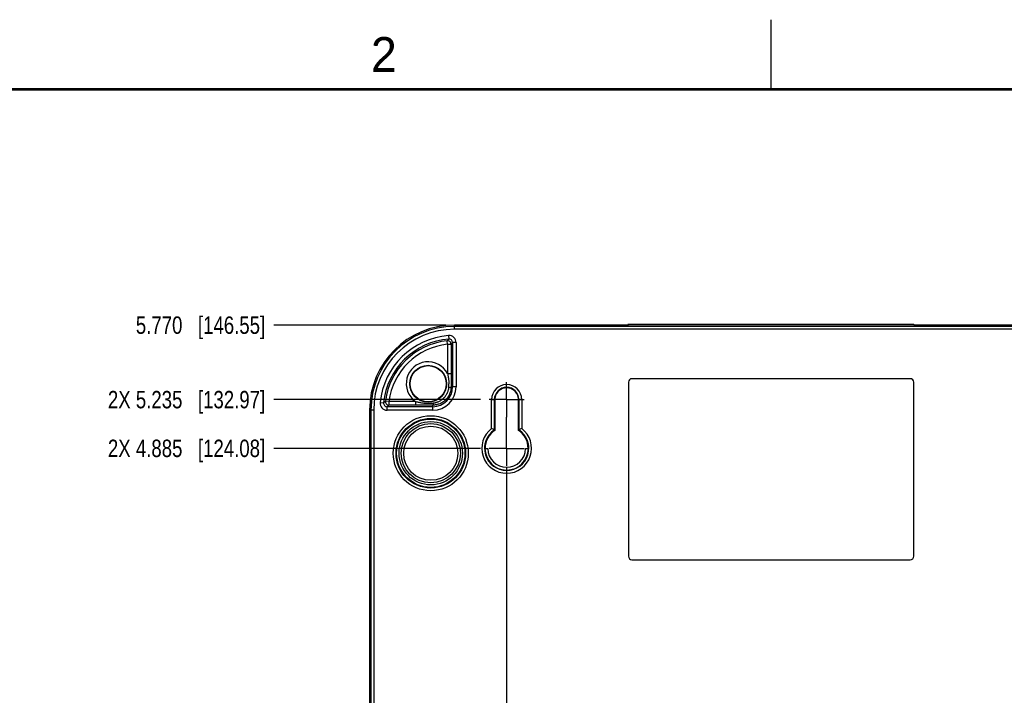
# Model space of a CAD drawing. Header units: inches. Extents: x 0 to 22, y 0 to 17.
# Tile 11 of 12: x 11.1 to 18.2, y 12.1 to 17. Entities that reach past the tile are written whole.
import ezdxf

# ---------------------------------------------------------------- set-up
doc = ezdxf.new("R2010")
doc.units = ezdxf.units.IN
doc.header["$LTSCALE"] = 1.21
doc.header["$MEASUREMENT"] = 0
doc.linetypes.add('CENTER', pattern=[0.6, 0.375, -0.075, 0.075, -0.075])
doc.layers.get('0').update_dxf_attribs({"linetype": 'CONTINUOUS'})
doc.layers.add('02___PRT_ALL_AXES', color=7, linetype='CONTINUOUS')
doc.layers.add('DIMENSIONS', color=7, linetype='CONTINUOUS')
doc.styles.get("Standard").update_dxf_attribs({"font": 'txt', "width": 0.8})
doc.styles.add('TEXTSTYLE_2', font='txt')
doc.dimstyles.new('DIMSTYLE_2', dxfattribs={"dimtxt": 0.125, "dimasz": 0.18, "dimexe": 0.18, "dimexo": 0.0625, "dimgap": 0.09, "dimtad": 0, "dimtih": 1, "dimtoh": 1, "dimdec": 3, "dimzin": 4, "dimdsep": 46, "dimtxsty": 'STANDARD', "dimblk": '_FILLED', "dimblk1": '_FILLED', "dimblk2": '_FILLED', "dimcen": 0.09, "dimadec": 0, "dimazin": 0, "dimtp": 0.01, "dimtm": 0.01, "dimtfac": 1, "dimtdec": 3, "dimtofl": 0, "dimtmove": 0, "dimatfit": 3, "dimldrblk": '_FILLED', "dimfxl": 1, "dimtolj": 1, "dimtzin": 4, "dimarcsym": 0})

# ---------------------------------------------------------------- blocks, each defined once
blk = doc.blocks.new('*D2')
at = {"layer": 'DIMENSIONS', "color": 2, "linetype": 'CONTINUOUS'}
blk.add_line((14.1625, 14.8064), (12.9276, 14.8064), dxfattribs=at)
at = {"layer": 'DIMENSIONS', "color": 2, "linetype": 'CONTINUOUS', "insert": (12.8651, 14.8689), "char_height": 0.125, "width": 1.425, "attachment_point": 3, "line_spacing_factor": 0.9}
blk.add_mtext('5.770{\\Ftxt.shx;\\W1.000000;\\H0.125000; }[146.55]', dxfattribs=at)
blk = doc.blocks.new('_FILLED')
at = {"color": 0, "linetype": 'BYBLOCK'}
blk.add_solid([(0, 0), (-1, 0.174), (-1, -0.174)], dxfattribs=at)
blk = doc.blocks.new('*D14')
at = {"layer": 'DIMENSIONS', "color": 2, "linetype": 'CONTINUOUS'}
blk.add_line((14.4124, 13.9216), (12.9276, 13.9216), dxfattribs=at)
at = {"layer": 'DIMENSIONS', "color": 2, "linetype": 'CONTINUOUS', "insert": (12.8651, 13.9841), "char_height": 0.125, "width": 1.725, "attachment_point": 3, "line_spacing_factor": 0.9}
blk.add_mtext('2X 4.885{\\Ftxt.shx;\\W1.000000;\\H0.125000; }[124.08]', dxfattribs=at)
blk = doc.blocks.new('*D15')
at = {"layer": 'DIMENSIONS', "color": 2, "linetype": 'CONTINUOUS'}
blk.add_line((14.4124, 14.2716), (12.9276, 14.2716), dxfattribs=at)
at = {"layer": 'DIMENSIONS', "color": 2, "linetype": 'CONTINUOUS', "insert": (12.8651, 14.3341), "char_height": 0.125, "width": 1.725, "attachment_point": 3, "line_spacing_factor": 0.9}
blk.add_mtext('2X 5.235{\\Ftxt.shx;\\W1.000000;\\H0.125000; }[132.97]', dxfattribs=at)
blk = doc.blocks.new('*D32')
at = {"layer": 'DIMENSIONS', "color": 2, "linetype": 'CONTINUOUS'}
blk.add_line((14.6, 13.7856), (14.6, 8.3492), dxfattribs=at)
at = {"layer": 'DIMENSIONS', "color": 2, "linetype": 'CONTINUOUS', "insert": (14.5375, 8.2867), "char_height": 0.125, "width": 1.225, "attachment_point": 3, "rotation": 90, "line_spacing_factor": 0.9}
blk.add_mtext('.985{\\Ftxt.shx;\\W1.000000;\\H0.125000; }[25.02]', dxfattribs=at)
blk = doc.blocks.new('*D33')
at = {"layer": 'DIMENSIONS', "color": 2, "linetype": 'CONTINUOUS'}
blk.add_line((18.4, 13.8027), (18.4, 8.3492), dxfattribs=at)
at = {"layer": 'DIMENSIONS', "color": 2, "linetype": 'CONTINUOUS', "insert": (18.3375, 8.2867), "char_height": 0.125, "width": 1.425, "attachment_point": 3, "rotation": 90, "line_spacing_factor": 0.9}
blk.add_mtext('4.785{\\Ftxt.shx;\\W1.000000;\\H0.125000; }[121.54]', dxfattribs=at)

msp = doc.modelspace()

# ---------------------------------------------------------------- linework, layer by layer
at = {"color": 2, "linetype": 'CONTINUOUS'}
msp.add_line((16.5, 16.5), (16.5, 17), dxfattribs=at)
at = {"color": 7, "linetype": 'CONTINUOUS'}
for p, q in [((14.225, 14.7769), (14.225, 14.8064)), ((15.471, 14.8064), (14.225, 14.8064)), ((18.775, 14.7967), (14.225, 14.7967)), ((15.2976, 14.7996), (15.2973, 14.7993)), ((15.2976, 14.7996), (15.4227, 14.7996)), ((15.359, 14.8024), (15.359, 14.7996)), ((15.359, 14.8024), (15.4688, 14.8024)), ((17.641, 14.7992), (15.359, 14.7992)), ((15.4231, 14.7992), (15.4227, 14.7996)), ((15.4742, 14.8125), (15.4671, 14.7992)), ((15.4742, 14.8125), (17.5258, 14.8125)), ((17.5258, 14.8125), (17.5329, 14.7992)), ((18.775, 14.8064), (17.529, 14.8064)), ((17.5312, 14.8024), (17.641, 14.8024)), ((17.5773, 14.7996), (17.5769, 14.7992)), ((17.5773, 14.7996), (17.7024, 14.7996)), ((17.641, 14.8024), (17.641, 14.7996)), ((17.7027, 14.7993), (17.7024, 14.7996)), ((14.1829, 14.7317), (14.1848, 14.7068)), ((18.775, 14.7769), (14.225, 14.7769)), ((14.1754, 14.6694), (14.1728, 14.6943)), ((14.1754, 14.6694), (14.1754, 14.4587)), ((14.1754, 14.6694), (14.2004, 14.6694)), ((14.2004, 14.6694), (14.2004, 14.4587)), ((14.2118, 14.6819), (14.2118, 14.3626)), ((14.2368, 14.6819), (14.2118, 14.6819)), ((14.2368, 14.6819), (14.2368, 14.3626)), ((14.1754, 14.4587), (14.2004, 14.4587)), ((14.2004, 14.4587), (14.2004, 14.3854)), ((14.2004, 14.3854), (14.2004, 14.3626)), ((14.2368, 14.3626), (14.2004, 14.3626)), ((15.475, 14.3966), (15.475, 13.1466)), ((17.5, 14.4216), (15.5, 14.4216)), ((17.525, 13.1466), (17.525, 14.3966)), ((14.5163, 14.0517), (14.5163, 14.2933)), ((14.6837, 14.2933), (14.6837, 14.0517)), ((13.691, 14.2508), (13.7158, 14.2483)), ((13.7534, 14.2571), (13.7286, 14.2603)), ((13.7407, 14.1958), (13.7407, 14.2208)), ((14.07, 14.2208), (13.7407, 14.2208)), ((13.7534, 14.2571), (13.7534, 14.2321)), ((13.9447, 14.2571), (13.7534, 14.2571)), ((13.9447, 14.2321), (13.7534, 14.2321)), ((13.9447, 14.2571), (13.9447, 14.2321)), ((14.0362, 14.2323), (13.9447, 14.2321)), ((14.07, 14.1958), (14.07, 14.2323)), ((14.4921, 14.0643), (14.4921, 14.2716)), ((14.4921, 14.2716), (14.5135, 14.2716)), ((14.5121, 14.054), (14.5121, 14.2716)), ((14.5135, 14.2716), (14.5135, 14.0532)), ((14.5167, 14.0515), (14.5167, 14.2869)), ((14.6833, 14.2869), (14.6833, 14.0515)), ((14.6865, 14.0532), (14.6865, 14.2716)), ((14.7079, 14.2716), (14.6865, 14.2716)), ((14.6879, 14.2716), (14.6879, 14.054)), ((14.7079, 14.2716), (14.7079, 14.0643)), ((13.6151, 14.1966), (13.6151, 9.6466)), ((13.6447, 14.1966), (13.6151, 14.1966)), ((13.6248, 14.1966), (13.6248, 9.6466)), ((13.6447, 14.1966), (13.6447, 9.6466)), ((14.07, 14.1958), (13.7407, 14.1958)), ((14.5163, 14.0517), (14.5163, 14.0517)), ((14.5163, 14.0517), (14.5167, 14.0515)), ((14.6837, 14.0517), (14.6833, 14.0515)), ((14.6837, 14.0517), (14.6837, 14.0517)), ((14.444, 13.9201), (14.4459, 13.9199)), ((14.4459, 13.9199), (14.464, 13.9197)), ((14.736, 13.9197), (14.7541, 13.9199)), ((14.7541, 13.9199), (14.756, 13.9201)), ((15.5, 13.1216), (17.5, 13.1216))]:
    msp.add_line(p, q, dxfattribs=at)
at = {"color": 7, "linetype": 'CONTINUOUS', "const_width": 0.02}
msp.add_lwpolyline([(21.5, 16.5), (0.5, 16.5)], dxfattribs=at)
at = {"color": 7, "linetype": 'CONTINUOUS'}
for centre, radius in [((14.036, 14.3854), 0.1325), ((14.036, 14.3854), 0.13), ((14.055, 13.8866), 0.2695), ((14.055, 13.8866), 0.25), ((14.055, 13.8866), 0.2454), ((14.055, 13.8866), 0.2277), ((14.055, 13.8866), 0.2123), ((14.055, 13.8866), 0.1946)]:
    msp.add_circle(centre, radius, dxfattribs=at)
for centre, radius, start, end in [((14.225, 14.1966), 0.6099, 90, 180), ((14.225, 14.1966), 0.6002, 90, 180), ((15.3581, 34.8039), 20.0047, 269.82656, 270.00261), ((17.6421, 34.698), 19.8989, 269.99694, 270.17393), ((14.225, 14.1966), 0.5803, 90, 180), ((14.225, 14.1966), 0.5368, 94.50154, 174.19848), ((14.1868, 14.6819), 0.05, 359.99545, 94.50521), ((14.225, 14.1966), 0.5118, 94.50157, 174.19829), ((14.225, 14.1966), 0.5004, 95.98439, 172.68095), ((14.225, 14.1966), 0.4754, 95.98439, 172.68095), ((15.1895, 13.7306), 1.4008, 135.82443, 136.53358), ((14.1754, 14.6694), 0.025, 0.02392, 95.96047), ((14.1868, 14.6819), 0.025, 359.95496, 94.53529), ((15.0953, 13.864), 1.204, 137.20814, 138.01007), ((14.036, 14.3854), 0.1575, 27.73806, 234.53327), ((14.07, 14.3626), 0.1668, 270, 360), ((14.07, 14.3626), 0.1418, 270, 360), ((13.8984, 14.3855), 0.286, 355.13576, 359.97821), ((14.6, 14.2716), 0.1079, 0, 180), ((15.5, 14.3966), 0.025, 90, 180), ((17.5, 14.3966), 0.025, 0, 90), ((14.6, 14.2716), 0.0879, 0, 180), ((14.6, 14.2716), 0.0865, 160.30519, 180), ((14.6, 14.2716), 0.0847, 10.41849, 169.58151), ((14.6886, 14.2712), 0.1726, 170.14094, 174.77758), ((14.5114, 14.2712), 0.1726, 5.22242, 9.85906), ((14.6, 14.2716), 0.0865, 0, 19.69481), ((13.7407, 14.2458), 0.05, 174.19373, 270.00426), ((13.7407, 14.2458), 0.025, 174.16015, 270.03213), ((14.6885, 13.2238), 1.4127, 132.79939, 133.51197), ((13.7535, 14.2571), 0.025, 172.70562, 269.97533), ((14.6175, 13.2502), 1.308, 131.3464, 132.09422), ((14.034, 1.4862), 12.7462, 89.83829, 89.99026), ((14.6, 13.9216), 0.1789, 127.09926, 52.90074), ((14.6, 13.9216), 0.1589, 123.59179, 56.40821), ((14.6, 13.9216), 0.1575, 123.31866, 172.83296), ((14.6, 13.9216), 0.1547, 122.75959, 180.59583), ((14.6, 13.9216), 0.1543, 122.6743, 180.60359), ((14.1681, 13.4121), 0.7282, 61.81336, 63.58412), ((14.196, 13.4645), 0.6689, 61.65956, 61.79597), ((14.6, 13.9216), 0.1543, 359.39641, 57.3257), ((14.6, 13.9216), 0.1547, 359.4042, 57.24041), ((15.004, 13.4645), 0.6689, 118.20403, 118.34044), ((14.6, 13.9216), 0.1575, 7.16704, 56.68134), ((15.0319, 13.4121), 0.7282, 116.41588, 118.18664), ((14.7545, 14.2336), 0.4413, 225.06222, 225.27342), ((14.6, 13.9216), 0.156, 180.54703, 359.45297), ((14.6, 13.9216), 0.136, 180.77191, 359.22809), ((14.4449, 14.2342), 0.4421, 314.72678, 314.93758), ((15.5, 13.1466), 0.025, 180, 270), ((17.5, 13.1466), 0.025, 270, 360)]:
    msp.add_arc(centre, radius, start, end, dxfattribs=at)
for points, knots in [([(15.1761, 14.8008), (15.1761, 14.8008), (15.1761, 14.8008), (15.1761, 14.8008), (15.1761, 14.8008), (15.1761, 14.8008), (15.1761, 14.8008), (15.1762, 14.8008), (15.1762, 14.8008), (15.1763, 14.8009), (15.1764, 14.8009), (15.1765, 14.8009), (15.1767, 14.8009), (15.1768, 14.8009), (15.1771, 14.8009), (15.1773, 14.801), (15.1776, 14.801), (15.1779, 14.801), (15.1782, 14.801), (15.1787, 14.8011), (15.1793, 14.8011), (15.1802, 14.8011), (15.1812, 14.8012), (15.1823, 14.8012), (15.1835, 14.8012), (15.1848, 14.8013), (15.1868, 14.8013), (15.1896, 14.8014), (15.1932, 14.8015), (15.1972, 14.8015), (15.2016, 14.8016), (15.2064, 14.8017), (15.2116, 14.8017), (15.2171, 14.8018), (15.223, 14.8019), (15.2315, 14.8019), (15.2428, 14.802), (15.2572, 14.8021), (15.2726, 14.8022), (15.2888, 14.8023), (15.3058, 14.8023), (15.3232, 14.8024), (15.338, 14.8024), (15.35, 14.8024), (15.356, 14.8024), (15.359, 14.8024)], [0, 0, 0, 0, 0.000065, 0.000092, 0.00012, 0.000186, 0.000279, 0.000405, 0.000565, 0.000992, 0.001565, 0.002286, 0.003153, 0.004169, 0.005333, 0.006645, 0.008105, 0.009713, 0.011469, 0.013373, 0.017626, 0.022473, 0.027913, 0.033947, 0.040575, 0.047796, 0.055612, 0.073018, 0.092757, 0.114754, 0.138932, 0.165218, 0.193539, 0.223817, 0.255959, 0.289878, 0.362709, 0.441645, 0.525992, 0.615064, 0.707988, 0.803751, 0.901399, 0.950638, 1, 1, 1, 1]), ([(15.2975, 14.7993), (15.2932, 14.7993), (15.2847, 14.7993), (15.2723, 14.7994), (15.2603, 14.7994), (15.2489, 14.7995), (15.2382, 14.7996), (15.2281, 14.7997), (15.2188, 14.7998), (15.2115, 14.7998), (15.2061, 14.7999), (15.2024, 14.8), (15.1989, 14.8), (15.1956, 14.8001), (15.1926, 14.8001), (15.1898, 14.8002), (15.1873, 14.8002), (15.185, 14.8003), (15.183, 14.8003), (15.1815, 14.8004), (15.1804, 14.8004), (15.1797, 14.8005), (15.1791, 14.8005), (15.1785, 14.8005), (15.178, 14.8006), (15.1775, 14.8006), (15.1771, 14.8006), (15.1768, 14.8006), (15.1766, 14.8007), (15.1765, 14.8007), (15.1764, 14.8007), (15.1763, 14.8007), (15.1762, 14.8007), (15.1762, 14.8007), (15.1761, 14.8008), (15.1761, 14.8008), (15.1761, 14.8008), (15.1761, 14.8008)], [0, 0, 0, 0, 0.10657, 0.209459, 0.308121, 0.402071, 0.490807, 0.573856, 0.65077, 0.721078, 0.753604, 0.784307, 0.813133, 0.840029, 0.864939, 0.887808, 0.908582, 0.927241, 0.943781, 0.958195, 0.964605, 0.970483, 0.975828, 0.980641, 0.984921, 0.988668, 0.991882, 0.994563, 0.995703, 0.99671, 0.997585, 0.998327, 0.998937, 0.999416, 0.999768, 0.999898, 1, 1, 1, 1]), ([(17.641, 14.8024), (17.644, 14.8024), (17.65, 14.8024), (17.662, 14.8024), (17.6768, 14.8024), (17.6942, 14.8023), (17.7112, 14.8023), (17.7274, 14.8022), (17.7428, 14.8021), (17.7572, 14.802), (17.7685, 14.8019), (17.777, 14.8019), (17.7829, 14.8018), (17.7884, 14.8017), (17.7936, 14.8017), (17.7984, 14.8016), (17.8028, 14.8015), (17.8068, 14.8015), (17.8104, 14.8014), (17.8132, 14.8013), (17.8151, 14.8013), (17.8165, 14.8012), (17.8177, 14.8012), (17.8188, 14.8012), (17.8198, 14.8011), (17.8207, 14.8011), (17.8213, 14.8011), (17.8218, 14.801), (17.8221, 14.801), (17.8224, 14.801), (17.8227, 14.801), (17.8229, 14.8009), (17.8232, 14.8009), (17.8233, 14.8009), (17.8235, 14.8009), (17.8236, 14.8009), (17.8237, 14.8009), (17.8238, 14.8008), (17.8238, 14.8008), (17.8239, 14.8008), (17.8239, 14.8008), (17.8239, 14.8008), (17.8239, 14.8008), (17.8239, 14.8008), (17.8239, 14.8008), (17.8239, 14.8008)], [0, 0, 0, 0, 0.049353, 0.098583, 0.196216, 0.291972, 0.384883, 0.473931, 0.558277, 0.637217, 0.710037, 0.743949, 0.776085, 0.806358, 0.83468, 0.860974, 0.885163, 0.907168, 0.926909, 0.944313, 0.952131, 0.959357, 0.965992, 0.972034, 0.977483, 0.98234, 0.986602, 0.988511, 0.990271, 0.991883, 0.993346, 0.994661, 0.995827, 0.996844, 0.997713, 0.998434, 0.999008, 0.999435, 0.999596, 0.999721, 0.999814, 0.99988, 0.999908, 0.999935, 1, 1, 1, 1]), ([(17.8239, 14.8008), (17.8239, 14.8008), (17.8239, 14.8008), (17.8239, 14.8008), (17.8238, 14.8007), (17.8238, 14.8007), (17.8237, 14.8007), (17.8236, 14.8007), (17.8235, 14.8007), (17.8234, 14.8007), (17.8232, 14.8006), (17.8229, 14.8006), (17.8225, 14.8006), (17.8221, 14.8006), (17.8215, 14.8005), (17.821, 14.8005), (17.8203, 14.8005), (17.8196, 14.8004), (17.8185, 14.8004), (17.817, 14.8003), (17.815, 14.8003), (17.8127, 14.8002), (17.8102, 14.8002), (17.8074, 14.8001), (17.8044, 14.8001), (17.8012, 14.8), (17.7977, 14.8), (17.7939, 14.7999), (17.7885, 14.7998), (17.7812, 14.7998), (17.7719, 14.7997), (17.7619, 14.7996), (17.7511, 14.7995), (17.7397, 14.7994), (17.7277, 14.7994), (17.7153, 14.7993), (17.7068, 14.7993), (17.7025, 14.7993)], [0, 0, 0, 0, 0.000102, 0.000232, 0.000584, 0.001063, 0.001673, 0.002414, 0.003288, 0.004294, 0.005433, 0.008109, 0.011316, 0.015055, 0.019325, 0.024126, 0.029461, 0.035327, 0.041727, 0.056124, 0.072652, 0.091311, 0.11209, 0.134959, 0.159863, 0.186748, 0.215564, 0.24626, 0.278787, 0.34911, 0.426045, 0.509112, 0.597859, 0.691808, 0.790479, 0.893402, 1, 1, 1, 1]), ([(14.1754, 14.4587), (14.1761, 14.4557), (14.1775, 14.4497), (14.1792, 14.4406), (14.1808, 14.4315), (14.1821, 14.4223), (14.1831, 14.4131), (14.1839, 14.4039), (14.1843, 14.3946), (14.1845, 14.3885), (14.1845, 14.3854)], [0, 0, 0, 0, 0.125031, 0.25003, 0.375, 0.499963, 0.624939, 0.749938, 0.874963, 1, 1, 1, 1]), ([(14.2004, 14.3626), (14.2004, 14.3604), (14.2003, 14.3562), (14.1998, 14.3498), (14.199, 14.3434), (14.1976, 14.335), (14.195, 14.3246), (14.1914, 14.3146), (14.1879, 14.3068), (14.185, 14.301), (14.1819, 14.2955), (14.1784, 14.29), (14.1748, 14.2848), (14.1695, 14.2781), (14.1623, 14.2702), (14.1544, 14.263), (14.1476, 14.2577), (14.1424, 14.2541), (14.137, 14.2506), (14.1314, 14.2475), (14.1257, 14.2446), (14.1179, 14.2412), (14.1078, 14.2376), (14.0975, 14.235), (14.0891, 14.2336), (14.0827, 14.2328), (14.0764, 14.2323), (14.0721, 14.2322), (14.07, 14.2323)], [0, 0, 0, 0, 0.031257, 0.06252, 0.093789, 0.125063, 0.187599, 0.250144, 0.281427, 0.312711, 0.343995, 0.37528, 0.406565, 0.437849, 0.500398, 0.562942, 0.594222, 0.625498, 0.656772, 0.688042, 0.719306, 0.750563, 0.813032, 0.875444, 0.90663, 0.937789, 0.968916, 1, 1, 1, 1]), ([(14.1834, 14.3612), (14.1833, 14.3595), (14.1829, 14.3559), (14.1821, 14.3505), (14.1811, 14.3452), (14.1794, 14.3382), (14.1768, 14.3296), (14.1734, 14.3212), (14.1704, 14.3147), (14.167, 14.3083), (14.1632, 14.3022), (14.1591, 14.2963), (14.1547, 14.2906), (14.1488, 14.2838), (14.1423, 14.2775), (14.1368, 14.2728), (14.1311, 14.2684), (14.1237, 14.2633), (14.1143, 14.258), (14.1061, 14.2542), (14.0994, 14.2516), (14.0942, 14.2499), (14.0891, 14.2484), (14.0838, 14.2471), (14.0785, 14.246), (14.075, 14.2455), (14.0732, 14.2452)], [0, 0, 0, 0, 0.031254, 0.062512, 0.09377, 0.125031, 0.18754, 0.250053, 0.281317, 0.312581, 0.375095, 0.40636, 0.437624, 0.500138, 0.56265, 0.593913, 0.625174, 0.687679, 0.750177, 0.812663, 0.843906, 0.875143, 0.906373, 0.937593, 0.968804, 1, 1, 1, 1]), ([(14.1834, 14.3612), (14.1846, 14.3613), (14.1869, 14.3613), (14.1896, 14.3614), (14.1917, 14.3615), (14.1931, 14.3616), (14.1944, 14.3617), (14.1955, 14.3618), (14.1966, 14.3618), (14.1975, 14.3619), (14.1984, 14.362), (14.199, 14.3621), (14.1994, 14.3622), (14.1996, 14.3622), (14.1998, 14.3623), (14.2, 14.3623), (14.2001, 14.3624), (14.2002, 14.3624), (14.2003, 14.3625), (14.2003, 14.3625), (14.2003, 14.3625), (14.2004, 14.3625), (14.2004, 14.3626)], [0, 0, 0, 0, 0.206071, 0.396341, 0.484148, 0.566379, 0.642556, 0.712238, 0.775025, 0.830562, 0.878538, 0.9187, 0.93579, 0.950861, 0.963907, 0.974928, 0.983943, 0.987714, 0.991008, 0.993844, 0.996253, 1, 1, 1, 1]), ([(14.0362, 14.2426), (14.0323, 14.2426), (14.0246, 14.2428), (14.013, 14.2435), (14.0014, 14.2448), (13.9899, 14.2465), (13.9785, 14.2487), (13.9672, 14.2512), (13.9559, 14.254), (13.9484, 14.2561), (13.9447, 14.2571)], [0, 0, 0, 0, 0.125185, 0.250291, 0.375273, 0.500143, 0.624964, 0.749832, 0.874837, 1, 1, 1, 1]), ([(14.0732, 14.2452), (14.0701, 14.2448), (14.064, 14.244), (14.0548, 14.2432), (14.0455, 14.2427), (14.0393, 14.2426), (14.0362, 14.2426)], [0, 0, 0, 0, 0.24973, 0.499664, 0.749778, 1, 1, 1, 1]), ([(14.0732, 14.2452), (14.0731, 14.2443), (14.073, 14.2429), (14.0728, 14.2412), (14.0726, 14.24), (14.0724, 14.2388), (14.0723, 14.2377), (14.0721, 14.2368), (14.0719, 14.2359), (14.0716, 14.2351), (14.0714, 14.2344), (14.0712, 14.2338), (14.0711, 14.2335), (14.071, 14.2332), (14.0708, 14.233), (14.0707, 14.2328), (14.0706, 14.2327), (14.0705, 14.2325), (14.0704, 14.2324), (14.0702, 14.2323), (14.0701, 14.2323), (14.07, 14.2323), (14.07, 14.2323)], [0, 0, 0, 0, 0.203577, 0.298747, 0.388984, 0.47392, 0.553224, 0.626591, 0.693756, 0.754493, 0.80863, 0.856057, 0.877248, 0.896765, 0.91463, 0.930875, 0.945556, 0.958753, 0.970587, 0.981232, 0.990929, 1, 1, 1, 1]), ([(14.4428, 13.9212), (14.4428, 13.9212), (14.4428, 13.9212), (14.4428, 13.9212), (14.4428, 13.9213), (14.4428, 13.9213), (14.4428, 13.9214), (14.4428, 13.9214), (14.4428, 13.9215), (14.4428, 13.9216), (14.4427, 13.9217), (14.4427, 13.9219), (14.4427, 13.9222), (14.4427, 13.9225), (14.4427, 13.9229), (14.4427, 13.9233), (14.4427, 13.9237), (14.4427, 13.9242), (14.4427, 13.9249), (14.4427, 13.9259), (14.4427, 13.9273), (14.4427, 13.9287), (14.4428, 13.9303), (14.4428, 13.9319), (14.443, 13.9337), (14.4431, 13.9355), (14.4433, 13.938), (14.4435, 13.9399), (14.4437, 13.9412)], [0, 0, 0, 0, 0.000355, 0.000837, 0.002211, 0.004152, 0.006668, 0.009763, 0.013436, 0.017687, 0.022514, 0.033885, 0.047526, 0.063407, 0.08149, 0.101734, 0.124093, 0.148513, 0.174938, 0.233553, 0.299388, 0.371826, 0.450183, 0.533717, 0.621635, 0.713099, 0.807243, 1, 1, 1, 1]), ([(14.7563, 13.9412), (14.7565, 13.9399), (14.7567, 13.938), (14.7569, 13.9355), (14.757, 13.9337), (14.7572, 13.9319), (14.7572, 13.9303), (14.7573, 13.9287), (14.7573, 13.9273), (14.7573, 13.9259), (14.7573, 13.9249), (14.7573, 13.9242), (14.7573, 13.9237), (14.7573, 13.9233), (14.7573, 13.9229), (14.7573, 13.9225), (14.7573, 13.9222), (14.7573, 13.9219), (14.7573, 13.9217), (14.7572, 13.9216), (14.7572, 13.9215), (14.7572, 13.9214), (14.7572, 13.9214), (14.7572, 13.9213), (14.7572, 13.9213), (14.7572, 13.9212), (14.7572, 13.9212), (14.7572, 13.9212), (14.7572, 13.9212)], [0, 0, 0, 0, 0.192757, 0.286901, 0.378365, 0.466283, 0.549817, 0.628174, 0.700612, 0.766447, 0.825062, 0.851487, 0.875907, 0.898266, 0.91851, 0.936593, 0.952474, 0.966115, 0.977486, 0.982313, 0.986564, 0.990237, 0.993332, 0.995848, 0.997789, 0.999163, 0.999645, 1, 1, 1, 1])]:
    msp.add_open_spline(points, degree=3, knots=knots, dxfattribs=at)
at = {"layer": '02___PRT_ALL_AXES', "color": 7, "linetype": 'CENTER'}
for p, q in [((14.6, 14.2716), (14.6, 14.3967)), ((14.6, 14.2716), (14.4749, 14.2716)), ((14.6, 14.2716), (14.6, 14.1465)), ((14.6, 14.2716), (14.7251, 14.2716)), ((14.6, 13.9216), (14.6, 14.1465)), ((14.6, 13.9216), (14.4749, 13.9216)), ((14.6, 13.9216), (14.6, 13.7965)), ((14.6, 13.9216), (14.7251, 13.9216))]:
    msp.add_line(p, q, dxfattribs=at)

# ---------------------------------------------------------------- texts
at = {"color": 2, "linetype": 'CONTINUOUS', "insert": (13.625, 16.875), "char_height": 0.25, "width": 0.25, "attachment_point": 1, "line_spacing_factor": 0.9, "style": 'TEXTSTYLE_2'}
msp.add_mtext('2', dxfattribs=at)

# ---------------------------------------------------------------- dimensions: what is measured, and where the dimension line sits
at = {"layer": 'DIMENSIONS', "color": 2, "linetype": 'CONTINUOUS'}
for feature_location, offset, dtype, origin, picture, middle in [((14.1625, 14.8064), (-1.2349, 0), 0, (14.225, 9.0367), '*D2', (11.8526, 14.8064)), ((14.6, 13.7856), (0, -5.4364), 1, (13.6151, 14.3967), '*D32', (14.7344, 7.4507)), ((18.4, 13.8027), (0, -5.4535), 1, (13.6151, 14.3967), '*D33', (18.5568, 7.306))]:
    dim = msp.add_ordinate_dim(feature_location=feature_location, offset=offset, dtype=dtype, origin=origin, dimstyle='DIMSTYLE_2', dxfattribs=at)
    dim.commit()
    dim.dimension.update_dxf_attribs({"geometry": picture, "text_midpoint": middle})
for feature_location, picture, middle in [((14.4124, 14.2716), '*D15', (11.8026, 14.2716)), ((14.4124, 13.9216), '*D14', (11.8026, 13.9216))]:
    dim = msp.add_ordinate_dim(feature_location=feature_location, offset=(-1.4848, 0), dtype=0, origin=(14.4749, 9.0367), text='2X <>', dimstyle='DIMSTYLE_2', dxfattribs=at)
    dim.commit()
    dim.dimension.update_dxf_attribs({"geometry": picture, "text_midpoint": middle})

doc.saveas('drawing.dxf')
